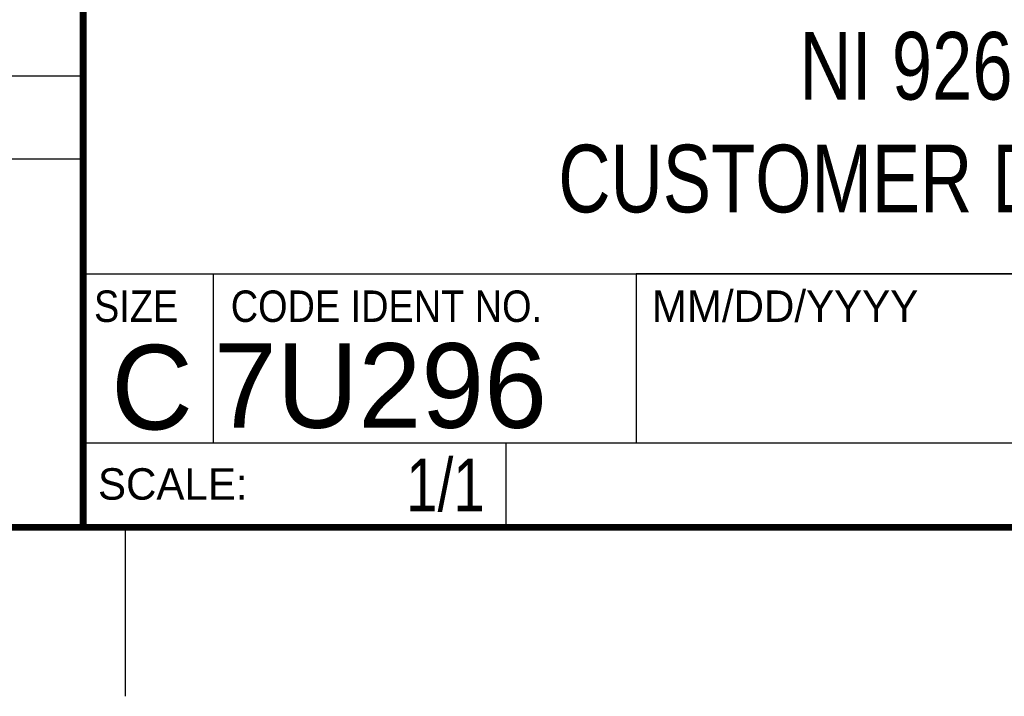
# Model space of a CAD drawing. Header units: inches. Extents: x 0 to 22, y 0 to 17.
# Tile 3 of 9: x 16.2 to 19.1, y 0 to 2. Entities that reach past the tile are written whole.
import ezdxf
from ezdxf.enums import TextEntityAlignment as Align

# ---------------------------------------------------------------- set-up
doc = ezdxf.new("R2010")
doc.units = ezdxf.units.IN
doc.header["$LTSCALE"] = 1.21
doc.header["$MEASUREMENT"] = 0
doc.layers.get('0').update_dxf_attribs({"linetype": 'CONTINUOUS'})
doc.styles.get("Standard").update_dxf_attribs({"font": 'txt', "width": 0.8})

msp = doc.modelspace()

# ---------------------------------------------------------------- linework, layer by layer
at = {"color": 2, "linetype": 'CONTINUOUS'}
for p, q in [((16.3737, 2.9596), (16.3737, 1.2496)), ((13.61, 1.835), (16.375, 1.835)), ((16.375, 1.5888), (13.61, 1.5888)), ((16.3737, 1.2496), (21.5037, 1.2496)), ((16.76, 0.75), (16.76, 1.25)), ((18.01, 1.25), (21.5, 1.25)), ((18.01, 1.25), (18.01, 0.75)), ((16.3748, 0.7501), (17.6248, 0.7501)), ((16.3748, 0.7501), (16.3748, 0.5001)), ((16.375, 0.75), (21.5, 0.75)), ((17.6248, 0.7501), (17.6248, 0.5001)), ((18.01, 0.75), (21.5, 0.75)), ((16.3748, 0.5001), (17.6248, 0.5001)), ((16.5, 0), (16.5, 0.5))]:
    msp.add_line(p, q, dxfattribs=at)
at = {"color": 7, "linetype": 'CONTINUOUS', "const_width": 0.02}
for points in [[(16.375, 2.96), (16.375, 0.5)], [(0.5, 0.5), (21.5, 0.5)]]:
    msp.add_lwpolyline(points, dxfattribs=at)

# ---------------------------------------------------------------- texts
at = {"color": 2, "linetype": 'CONTINUOUS', "width": 0.9}
for s, p in [('SIZE', (16.407, 1.1072)), ('CODE IDENT NO.', (16.8114, 1.1072))]:
    msp.add_text(s, height=0.093, dxfattribs=at).set_placement(p)
at = {"color": 2, "linetype": 'CONTINUOUS'}
for s, p in [('MM/DD/YYYY', (18.0565, 1.1072)), ('SCALE:', (16.4187, 0.5815))]:
    msp.add_text(s, height=0.093, dxfattribs=at).set_placement(p)
at = {"color": 7, "linetype": 'CONTINUOUS'}
msp.add_text('7U296', height=0.25, dxfattribs=at).set_placement((16.7614, 0.7941))
msp.add_text('C', height=0.25, dxfattribs=at).set_placement((16.5785, 0.7893), align=Align.CENTER)
at = {"color": 7, "linetype": 'CONTINUOUS', "width": 0.8}
msp.add_text('1/1', height=0.15625, dxfattribs=at).set_placement((17.5623, 0.5469), align=Align.RIGHT)
at = {"color": 7, "linetype": 'CONTINUOUS', "insert": (18.9387, 1.9646), "char_height": 0.2, "width": 2.56, "attachment_point": 2}
msp.add_mtext('NI 9263E\\PCUSTOMER DRAWING', dxfattribs=at)

doc.saveas('drawing.dxf')
